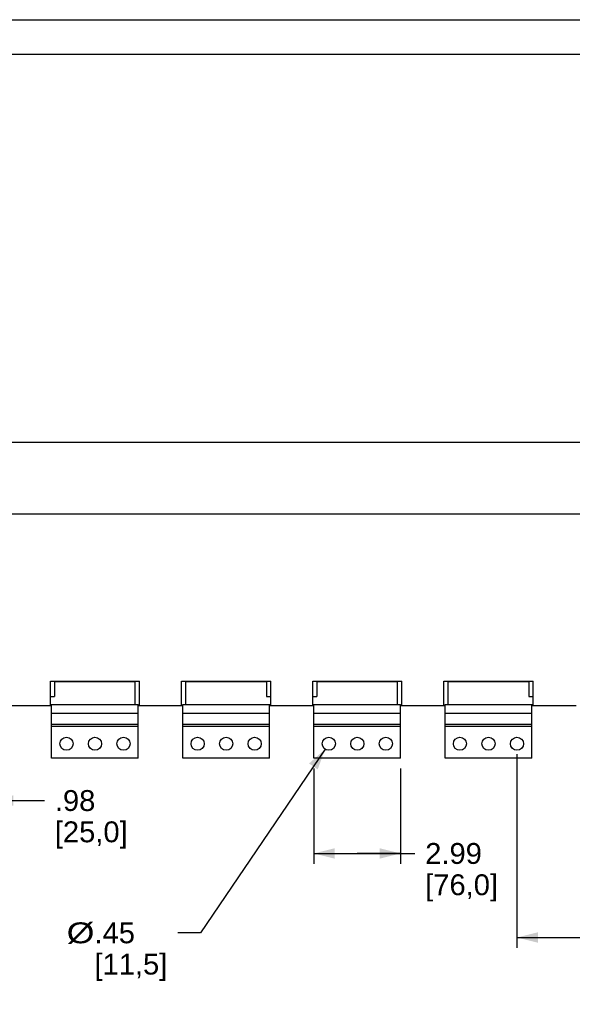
# Model space of a CAD drawing. Extents: x 0 to 17, y 0 to 11.
# Tile 2 of 29: x 3.3 to 6.5, y 5.3 to 11. Entities that reach past the tile are written whole.
import ezdxf
from ezdxf.enums import TextEntityAlignment as Align

# ---------------------------------------------------------------- set-up
doc = ezdxf.new("R2010")
doc.units = 0
doc.header["$LTSCALE"] = 0.935
doc.layers.get('0').update_dxf_attribs({"linetype": 'CONTINUOUS'})
doc.styles.add('TEXTSTYLE_0', font='arial.ttf', dxfattribs={"width": 0.8})
doc.dimstyles.new('DIMSTYLE_1', dxfattribs={"dimtxt": 0.12, "dimasz": 0.12, "dimexe": 0.18, "dimexo": 0.0625, "dimgap": 0.09, "dimtad": 0, "dimtih": 1, "dimtoh": 1, "dimdec": 1, "dimlfac": 6, "dimzin": 4, "dimtxsty": 'STANDARD', "dimcen": 0.09, "dimazin": 3, "dimtp": 0.1, "dimtm": 0.1, "dimtfac": 1, "dimtdec": 1, "dimtofl": 0, "dimtmove": 0, "dimatfit": 3, "dimtolj": 1, "dimtzin": 4})
doc.dimstyles.new('DIMSTYLE_2', dxfattribs={"dimtxt": 0.12, "dimasz": 0.12, "dimexe": 0.18, "dimexo": 0.0625, "dimgap": 0.09, "dimtad": 0, "dimtih": 1, "dimtoh": 1, "dimdec": 1, "dimlfac": 6, "dimzin": 4, "dimtxsty": 'STANDARD', "dimcen": 0.09, "dimazin": 3, "dimtp": 0.1, "dimtm": 0.1, "dimtfac": 1, "dimtdec": 1, "dimtofl": 0, "dimtmove": 0, "dimatfit": 3, "dimtolj": 1, "dimtzin": 4})

# ---------------------------------------------------------------- blocks, each defined once
blk = doc.blocks.new('*D6')
at = {"color": 2, "linetype": 'CONTINUOUS'}
for p, q in [((6.158953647, 6.7749453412), (6.158953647, 5.6603854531)), ((6.9135468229, 6.7749453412), (6.9135468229, 5.6603854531)), ((6.158953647, 5.7203854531), (6.536250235, 5.7203854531)), ((6.9135468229, 5.7203854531), (6.536250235, 5.7203854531)), ((6.536250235, 5.7203854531), (7.3336434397, 5.7203854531))]:
    blk.add_line(p, q, dxfattribs=at)
for points in [[(6.278953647, 5.7503854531), (6.158953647, 5.7203854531), (6.278953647, 5.6903854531)], [(6.7935468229, 5.6903854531), (6.9135468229, 5.7203854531), (6.7935468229, 5.7503854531)]]:
    blk.add_solid(points, dxfattribs=at)
at = {"color": 2, "linetype": 'CONTINUOUS', "style": 'TEXTSTYLE_0'}
for s, width, p, p2 in [('7X ', 0.697645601, (7.3936434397, 5.6603854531), (7.644795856, 5.6603854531)), ('4.53', 0.6793680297, (7.644795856, 5.6603854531), (7.9708925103, 5.6603854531)), ('[', 0.3866171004, (7.644795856, 5.4803854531), (7.6911899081, 5.4803854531)), (']', 0.3866171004, (8.1105207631, 5.4803854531), (8.1569148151, 5.4803854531)), ('115,0', 0.6988847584, (7.6911899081, 5.4803854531), (8.1105207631, 5.4803854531))]:
    blk.add_text(s, height=0.12, dxfattribs=dict(at, width=width)).set_placement(p, p2, align=Align.FIT)
blk = doc.blocks.new('*D7')
at = {"color": 2, "linetype": 'CONTINUOUS'}
for p, q in [((4.9909746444, 6.6929243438), (4.9909746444, 6.1438710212)), ((5.4896623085, 6.6929243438), (5.4896623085, 6.1438710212)), ((4.9909746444, 6.2038710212), (5.2403184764, 6.2038710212)), ((5.4896623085, 6.2038710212), (5.2403184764, 6.2038710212)), ((5.2403184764, 6.2038710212), (5.5709681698, 6.2038710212))]:
    blk.add_line(p, q, dxfattribs=at)
for points in [[(5.1109746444, 6.2338710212), (4.9909746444, 6.2038710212), (5.1109746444, 6.1738710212)], [(5.3696623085, 6.1738710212), (5.4896623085, 6.2038710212), (5.3696623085, 6.2338710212)]]:
    blk.add_solid(points, dxfattribs=at)
at = {"color": 2, "linetype": 'CONTINUOUS', "style": 'TEXTSTYLE_0'}
for s, width, p, p2 in [('2.99', 0.6793680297, (5.6309681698, 6.1438710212), (5.957064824, 6.1438710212)), ('[', 0.3866171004, (5.6309681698, 5.9638710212), (5.6773622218, 5.9638710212)), ('76,0', 0.6793680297, (5.6773622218, 5.9638710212), (6.0034588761, 5.9638710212)), (']', 0.3866171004, (6.0034588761, 5.9638710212), (6.0498529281, 5.9638710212))]:
    blk.add_text(s, height=0.12, dxfattribs=dict(at, width=width)).set_placement(p, p2, align=Align.FIT)
blk = doc.blocks.new('*D8')
at = {"color": 2, "linetype": 'CONTINUOUS'}
for p, q in [((5.0550741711, 6.8037365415), (4.337367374, 5.7473060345)), ((4.337367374, 5.7473060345), (4.2071319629, 5.7473060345))]:
    blk.add_line(p, q, dxfattribs=at)
blk.add_solid([(5.012454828, 6.6876176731), (5.0550741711, 6.8037365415), (4.962824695, 6.721334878)], dxfattribs=at)
at = {"color": 2, "linetype": 'CONTINUOUS', "style": 'TEXTSTYLE_0'}
for s, width, p, p2 in [('%%c', 1.3333333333, (3.5682472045, 5.6873060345), (3.7282472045, 5.6873060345)), ('.45', 0.6468401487, (3.7282472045, 5.6873060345), (3.961109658, 5.6873060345)), ('[', 0.3866171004, (3.7282472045, 5.5073060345), (3.7746412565, 5.5073060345)), ('11,5', 0.6793680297, (3.7746412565, 5.5073060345), (4.1007379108, 5.5073060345)), (']', 0.3866171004, (4.1007379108, 5.5073060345), (4.1471319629, 5.5073060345))]:
    blk.add_text(s, height=0.12, dxfattribs=dict(at, width=width)).set_placement(p, p2, align=Align.FIT)
blk = doc.blocks.new('*D9')
at = {"color": 2, "linetype": 'CONTINUOUS'}
for p, q in [((2.9765389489, 6.7749453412), (2.9765389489, 6.448247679)), ((3.1405809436, 6.7749453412), (3.1405809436, 6.448247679)), ((2.9765389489, 6.508247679), (2.7965389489, 6.508247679)), ((3.1405809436, 6.508247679), (3.440331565, 6.508247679))]:
    blk.add_line(p, q, dxfattribs=at)
for points in [[(2.8565389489, 6.478247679), (2.9765389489, 6.508247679), (2.8565389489, 6.538247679)], [(3.2605809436, 6.538247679), (3.1405809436, 6.508247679), (3.2605809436, 6.478247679)]]:
    blk.add_solid(points, dxfattribs=at)
at = {"color": 2, "linetype": 'CONTINUOUS', "style": 'TEXTSTYLE_0'}
for s, width, p, p2 in [('.98', 0.6468401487, (3.500331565, 6.448247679), (3.7331940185, 6.448247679)), ('[', 0.3866171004, (3.500331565, 6.268247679), (3.546725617, 6.268247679)), ('25,0', 0.6793680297, (3.546725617, 6.268247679), (3.8728222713, 6.268247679)), (']', 0.3866171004, (3.8728222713, 6.268247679), (3.9192163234, 6.268247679))]:
    blk.add_text(s, height=0.12, dxfattribs=dict(at, width=width)).set_placement(p, p2, align=Align.FIT)

msp = doc.modelspace()

# ---------------------------------------------------------------- linework, layer by layer
at = {"color": 7, "linetype": 'CONTINUOUS'}
for p, q in [((0, 11), (17, 11)), ((7.218366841, 8.5672288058), (0.9984905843, 8.5672288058)), ((0.9824444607, 8.1571238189), (7.2344129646, 8.1571238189)), ((3.4748985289, 7.1958377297), (3.9873657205, 7.1958377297)), ((3.4748985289, 7.0547616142), (3.4748985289, 7.1958377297)), ((3.5326413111, 7.1958377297), (3.5326413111, 7.1925568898)), ((3.9296229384, 7.1958377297), (3.9296229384, 7.1925568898)), ((3.9873657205, 7.0547616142), (3.9873657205, 7.1958377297)), ((4.2294917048, 7.1958377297), (4.7419588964, 7.1958377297)), ((4.2294917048, 7.0547616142), (4.2294917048, 7.1958377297)), ((4.2872344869, 7.1958377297), (4.2872344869, 7.1925568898)), ((4.6842161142, 7.1958377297), (4.6842161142, 7.1925568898)), ((4.7419588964, 7.0547616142), (4.7419588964, 7.1958377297)), ((4.9840848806, 7.1958377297), (5.4965520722, 7.1958377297)), ((4.9840848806, 7.0547616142), (4.9840848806, 7.1958377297)), ((5.0418276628, 7.1958377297), (5.0418276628, 7.1925568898)), ((5.4388092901, 7.1958377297), (5.4388092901, 7.1925568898)), ((5.4965520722, 7.0547616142), (5.4965520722, 7.1958377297)), ((5.7386780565, 7.1958377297), (6.2511452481, 7.1958377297)), ((5.7386780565, 7.0547616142), (5.7386780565, 7.1958377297)), ((5.7964208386, 7.1958377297), (5.7964208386, 7.1925568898)), ((6.1934024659, 7.1958377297), (6.1934024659, 7.1925568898)), ((6.2511452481, 7.0547616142), (6.2511452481, 7.1958377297)), ((3.4991767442, 7.1925568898), (3.9630875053, 7.1925568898)), ((3.4991767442, 7.1925568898), (3.4991767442, 7.1072550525)), ((3.9630875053, 7.061323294), (3.9630875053, 7.1925568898)), ((4.25376992, 7.1925568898), (4.7176806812, 7.1925568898)), ((4.25376992, 7.061323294), (4.25376992, 7.1925568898)), ((4.7176806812, 7.1925568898), (4.7176806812, 7.1072550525)), ((5.0083630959, 7.1925568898), (5.472273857, 7.1925568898)), ((5.0083630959, 7.1925568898), (5.0083630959, 7.1072550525)), ((5.472273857, 7.061323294), (5.472273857, 7.1925568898)), ((5.7629562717, 7.1925568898), (6.2268670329, 7.1925568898)), ((5.7629562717, 7.061323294), (5.7629562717, 7.1925568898)), ((6.2268670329, 7.1925568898), (6.2268670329, 7.1072550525)), ((3.4748985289, 7.1072550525), (3.4991767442, 7.1072550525)), ((4.7176806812, 7.1072550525), (4.7419588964, 7.1072550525)), ((4.9840848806, 7.1072550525), (5.0083630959, 7.1072550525)), ((6.2268670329, 7.1072550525), (6.2511452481, 7.1072550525)), ((3.2258827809, 7.0547616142), (3.4817882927, 7.0547616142)), ((3.4748985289, 7.061323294), (3.9804759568, 7.061323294)), ((3.4817882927, 6.7529243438), (3.4817882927, 7.061323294)), ((3.9804759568, 6.7529243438), (3.9804759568, 7.061323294)), ((3.9804759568, 7.0547616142), (4.2363814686, 7.0547616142)), ((4.2363814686, 7.061323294), (4.7419588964, 7.061323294)), ((4.2363814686, 6.7529243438), (4.2363814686, 7.061323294)), ((4.7350691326, 6.7529243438), (4.7350691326, 7.061323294)), ((4.7350691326, 7.0547616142), (4.9909746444, 7.0547616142)), ((4.9840848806, 7.061323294), (5.4896623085, 7.061323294)), ((4.9909746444, 6.7529243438), (4.9909746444, 7.061323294)), ((5.4896623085, 6.7529243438), (5.4896623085, 7.061323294)), ((5.4896623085, 7.0547616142), (5.7455678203, 7.0547616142)), ((5.7455678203, 7.061323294), (6.2511452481, 7.061323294)), ((5.7455678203, 6.7529243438), (5.7455678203, 7.061323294)), ((6.2442554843, 6.7529243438), (6.2442554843, 7.061323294)), ((6.2442554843, 7.0547616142), (6.5001609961, 7.0547616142)), ((3.9804759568, 7.0088298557), (3.4817882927, 7.0088298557)), ((4.7350691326, 7.0088298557), (4.2363814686, 7.0088298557)), ((5.4896623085, 7.0088298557), (4.9909746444, 7.0088298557)), ((6.2442554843, 7.0088298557), (5.7455678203, 7.0088298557)), ((3.9804759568, 6.9464938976), (3.4817882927, 6.9464938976)), ((3.9804759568, 6.9333705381), (3.4817882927, 6.9333705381)), ((4.7350691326, 6.9464938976), (4.2363814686, 6.9464938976)), ((4.7350691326, 6.9333705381), (4.2363814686, 6.9333705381)), ((5.4896623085, 6.9464938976), (4.9909746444, 6.9464938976)), ((5.4896623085, 6.9333705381), (4.9909746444, 6.9333705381)), ((6.2442554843, 6.9464938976), (5.7455678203, 6.9464938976)), ((6.2442554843, 6.9333705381), (5.7455678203, 6.9333705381)), ((3.9804759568, 6.7529243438), (3.4817882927, 6.7529243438)), ((4.7350691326, 6.7529243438), (4.2363814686, 6.7529243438)), ((5.4896623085, 6.7529243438), (4.9909746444, 6.7529243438)), ((6.2442554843, 6.7529243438), (5.7455678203, 6.7529243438))]:
    msp.add_line(p, q, dxfattribs=at)
for centre in [(3.56709013, 6.8349453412), (3.7311321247, 6.8349453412), (3.8951741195, 6.8349453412), (4.3216833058, 6.8349453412), (4.4857253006, 6.8349453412), (4.6497672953, 6.8349453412), (5.0762764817, 6.8349453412), (5.2403184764, 6.8349453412), (5.4043604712, 6.8349453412), (5.8308696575, 6.8349453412), (5.9949116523, 6.8349453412), (6.158953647, 6.8349453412)]:
    msp.add_circle(centre, 0.0377296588, dxfattribs=at)
at = {"color": 4, "linetype": 'CONTINUOUS'}
msp.add_open_spline([(0.2175, 10.8), (0.2175006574, 10.8000004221), (0.2175042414, 10.7999998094), (0.2175090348, 10.8000001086), (0.2175185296, 10.7999999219), (0.2175315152, 10.8000000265), (0.2175473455, 10.7999999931), (0.2175683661, 10.800000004), (0.2175946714, 10.7999999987), (0.2176367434, 10.8000000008), (0.217689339, 10.7999999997), (0.2177524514, 10.8000000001), (0.2178155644, 10.8), (0.2178997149, 10.8), (0.218004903, 10.8), (0.2181311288, 10.8), (0.2182994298, 10.8), (0.2185098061, 10.8), (0.2187622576, 10.8), (0.2190147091, 10.8), (0.2192671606, 10.8), (0.2196037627, 10.8), (0.2200245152, 10.8), (0.2205294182, 10.8), (0.2210343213, 10.8), (0.2217075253, 10.8), (0.2225490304, 10.8), (0.2235588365, 10.8), (0.2245686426, 10.8), (0.2255784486, 10.8), (0.2265882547, 10.8), (0.2279346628, 10.8), (0.229617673, 10.8), (0.2316372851, 10.8), (0.2336568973, 10.8), (0.2356765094, 10.8), (0.2376961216, 10.8), (0.2397157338, 10.8), (0.24240855, 10.8), (0.2457745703, 10.8), (0.2498137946, 10.8), (0.2538530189, 10.8), (0.2578922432, 10.8), (0.2619314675, 10.8), (0.2673171, 10.8), (0.2740491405, 10.8), (0.2821275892, 10.8), (0.2902060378, 10.8), (0.2982844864, 10.8), (0.3063629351, 10.8), (0.3144413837, 10.8), (0.3225198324, 10.8), (0.3332910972, 10.8), (0.3467551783, 10.8), (0.3629120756, 10.8), (0.3790689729, 10.8), (0.3952258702, 10.8), (0.4113827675, 10.8), (0.4275396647, 10.8), (0.4490821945, 10.8), (0.4760103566, 10.8), (0.5083241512, 10.8), (0.5406379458, 10.8), (0.5729517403, 10.8), (0.6052655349, 10.8), (0.6375793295, 10.8), (0.6698931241, 10.8), (0.7022069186, 10.8), (0.7452919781, 10.8), (0.7991483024, 10.8), (0.8637758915, 10.8), (0.9284034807, 10.8), (0.9930310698, 10.8), (1.057658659, 10.8), (1.1222862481, 10.8), (1.1869138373, 10.8), (1.2730839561, 10.8), (1.3807966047, 10.8), (1.510051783, 10.8), (1.6393069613, 10.8), (1.7685621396, 10.8), (1.8978173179, 10.8), (2.0270724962, 10.8), (2.1563276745, 10.8), (2.2855828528, 10.8), (2.4148380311, 10.8), (2.5871782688, 10.8), (2.802603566, 10.8), (3.0611139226, 10.8), (3.3196242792, 10.8), (3.5781346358, 10.8), (3.8366449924, 10.8), (4.095155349, 10.8), (4.3536657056, 10.8), (4.6121760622, 10.8), (4.9568565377, 10.8), (5.387707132, 10.8), (5.9047278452, 10.8), (6.4217485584, 10.8), (6.9387692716, 10.8), (7.4557899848, 10.8), (7.972810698, 10.8), (8.4898314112, 10.8), (9.0068521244, 10.8), (9.5238728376, 10.8), (10.0408935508, 10.8), (10.557914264, 10.8), (11.0749349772, 10.8), (11.5919556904, 10.8), (12.0228062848, 10.8), (12.3674867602, 10.8), (12.6259971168, 10.8), (12.8845074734, 10.8), (13.14301783, 10.8), (13.4015281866, 10.8), (13.6600385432, 10.8), (13.9185488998, 10.8), (14.1770592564, 10.8), (14.3924845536, 10.8), (14.5648247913, 10.8), (14.6940799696, 10.8), (14.8233351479, 10.8), (14.9525903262, 10.8), (15.0818455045, 10.8), (15.2111006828, 10.8), (15.3403558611, 10.8), (15.4696110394, 10.8), (15.5988662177, 10.8), (15.7065788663, 10.8), (15.7927489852, 10.8), (15.8573765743, 10.8), (15.9220041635, 10.8), (15.9866317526, 10.8), (16.0512593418, 10.8), (16.1158869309, 10.8), (16.1805145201, 10.8), (16.2343708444, 10.8), (16.2774559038, 10.8), (16.3097696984, 10.8), (16.342083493, 10.8), (16.3743972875, 10.8), (16.4067110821, 10.8), (16.4390248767, 10.8), (16.4713386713, 10.8), (16.5036524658, 10.8), (16.530580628, 10.8), (16.5521231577, 10.8), (16.568280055, 10.8), (16.5844369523, 10.8), (16.6005938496, 10.8), (16.6167507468, 10.8), (16.6329076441, 10.8), (16.6463717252, 10.8), (16.6571429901, 10.8), (16.6652214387, 10.8), (16.6732998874, 10.8), (16.681378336, 10.8), (16.6894567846, 10.8), (16.6975352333, 10.8), (16.7056136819, 10.8), (16.7123457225, 10.8), (16.7177313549, 10.8), (16.7217705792, 10.8), (16.7258098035, 10.8), (16.7298490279, 10.8), (16.7338882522, 10.8), (16.7372542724, 10.8), (16.7399470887, 10.8), (16.7419667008, 10.8), (16.743986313, 10.8), (16.7460059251, 10.8), (16.7480255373, 10.8), (16.7500451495, 10.8), (16.7517281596, 10.8), (16.7530745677, 10.8), (16.7540843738, 10.8), (16.7550941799, 10.8), (16.7561039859, 10.8), (16.757113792, 10.8), (16.7579552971, 10.8), (16.7586285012, 10.8), (16.7591334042, 10.8), (16.7596383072, 10.8), (16.7600590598, 10.8), (16.7603956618, 10.8), (16.7606481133, 10.8), (16.7609005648, 10.8), (16.7611530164, 10.8), (16.7613633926, 10.8), (16.7615316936, 10.8), (16.7616579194, 10.8), (16.7617631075, 10.8), (16.761847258, 10.8), (16.761910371, 10.8000000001), (16.7619734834, 10.7999999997), (16.7620260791, 10.8000000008), (16.762068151, 10.7999999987), (16.7620944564, 10.800000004), (16.762115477, 10.7999999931), (16.7621313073, 10.8000000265), (16.7621442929, 10.7999999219), (16.7621537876, 10.8000001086), (16.7621585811, 10.7999998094), (16.762163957, 10.8000007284), (16.7621625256, 10.7999972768), (16.7621629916, 10.7999941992), (16.7621627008, 10.799988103), (16.7621628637, 10.7999797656), (16.7621628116, 10.7999696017), (16.7621628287, 10.7999561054), (16.7621628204, 10.7999392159), (16.7621628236, 10.7999122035), (16.762162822, 10.7998784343), (16.7621628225, 10.7998379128), (16.7621628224, 10.7997973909), (16.7621628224, 10.7997433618), (16.7621628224, 10.7996758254), (16.7621628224, 10.7995947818), (16.7621628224, 10.7994867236), (16.7621628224, 10.7993516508), (16.7621628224, 10.7991895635), (16.7621628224, 10.7990274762), (16.7621628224, 10.7988653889), (16.7621628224, 10.7986492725), (16.7621628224, 10.798379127), (16.7621628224, 10.7980549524), (16.7621628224, 10.7977307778), (16.7621628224, 10.797298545), (16.7621628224, 10.796758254), (16.7621628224, 10.7961099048), (16.7621628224, 10.7954615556), (16.7621628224, 10.7948132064), (16.7621628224, 10.7941648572), (16.7621628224, 10.7933003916), (16.7621628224, 10.7922198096), (16.7621628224, 10.7909231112), (16.7621628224, 10.7896264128), (16.7621628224, 10.7883297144), (16.7621628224, 10.787033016), (16.7621628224, 10.7857363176), (16.7621628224, 10.7840073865), (16.7621628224, 10.7818462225), (16.7621628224, 10.7792528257), (16.7621628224, 10.7766594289), (16.7621628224, 10.7740660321), (16.7621628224, 10.7714726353), (16.7621628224, 10.7680147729), (16.7621628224, 10.7636924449), (16.7621628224, 10.7585056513), (16.7621628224, 10.7533188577), (16.7621628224, 10.7481320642), (16.7621628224, 10.7429452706), (16.7621628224, 10.737758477), (16.7621628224, 10.7325716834), (16.7621628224, 10.7256559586), (16.7621628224, 10.7170113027), (16.7621628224, 10.7066377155), (16.7621628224, 10.6962641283), (16.7621628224, 10.6858905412), (16.7621628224, 10.675516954), (16.7621628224, 10.6651433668), (16.7621628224, 10.6513119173), (16.7621628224, 10.6340226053), (16.7621628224, 10.613275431), (16.7621628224, 10.5925282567), (16.7621628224, 10.5717810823), (16.7621628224, 10.551033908), (16.7621628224, 10.5302867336), (16.7621628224, 10.5095395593), (16.7621628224, 10.488792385), (16.7621628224, 10.4611294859), (16.7621628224, 10.426550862), (16.7621628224, 10.3850565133), (16.7621628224, 10.3435621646), (16.7621628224, 10.302067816), (16.7621628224, 10.2605734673), (16.7621628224, 10.2190791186), (16.7621628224, 10.17758477), (16.7621628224, 10.1222589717), (16.7621628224, 10.0531017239), (16.7621628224, 9.9701130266), (16.7621628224, 9.8871243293), (16.7621628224, 9.8041356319), (16.7621628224, 9.7211469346), (16.7621628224, 9.6381582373), (16.7621628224, 9.5551695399), (16.7621628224, 9.4721808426), (16.7621628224, 9.3891921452), (16.7621628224, 9.2785405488), (16.7621628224, 9.1402260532), (16.7621628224, 8.9742486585), (16.7621628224, 8.8082712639), (16.7621628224, 8.6422938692), (16.7621628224, 8.4763164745), (16.7621628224, 8.3103390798), (16.7621628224, 8.1443616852), (16.7621628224, 7.9783842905), (16.7621628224, 7.7570810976), (16.7621628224, 7.4804521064), (16.7621628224, 7.1484973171), (16.7621628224, 6.8165425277), (16.7621628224, 6.4845877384), (16.7621628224, 6.152632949), (16.7621628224, 5.8206781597), (16.7621628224, 5.4887233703), (16.7621628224, 5.156768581), (16.7621628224, 4.8248137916), (16.7621628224, 4.4928590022), (16.7621628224, 4.1609042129), (16.7621628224, 3.8289494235), (16.7621628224, 3.4969946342), (16.7621628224, 3.220365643), (16.7621628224, 2.9990624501), (16.7621628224, 2.8330850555), (16.7621628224, 2.6671076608), (16.7621628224, 2.5011302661), (16.7621628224, 2.3351528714), (16.7621628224, 2.1691754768), (16.7621628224, 2.0031980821), (16.7621628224, 1.8372206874), (16.7621628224, 1.6989061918), (16.7621628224, 1.5882545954), (16.7621628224, 1.505265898), (16.7621628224, 1.4222772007), (16.7621628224, 1.3392885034), (16.7621628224, 1.256299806), (16.7621628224, 1.1733111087), (16.7621628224, 1.0903224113), (16.7621628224, 1.007333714), (16.7621628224, 0.9243450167), (16.7621628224, 0.8551877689), (16.7621628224, 0.7998619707), (16.7621628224, 0.758367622), (16.7621628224, 0.7168732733), (16.7621628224, 0.6753789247), (16.7621628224, 0.633884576), (16.7621628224, 0.5923902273), (16.7621628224, 0.5508958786), (16.7621628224, 0.5163172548), (16.7621628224, 0.4886543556), (16.7621628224, 0.4679071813), (16.7621628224, 0.447160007), (16.7621628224, 0.4264128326), (16.7621628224, 0.4056656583), (16.7621628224, 0.384918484), (16.7621628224, 0.3641713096), (16.7621628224, 0.3434241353), (16.7621628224, 0.3261348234), (16.7621628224, 0.3123033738), (16.7621628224, 0.3019297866), (16.7621628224, 0.2915561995), (16.7621628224, 0.2811826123), (16.7621628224, 0.2708090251), (16.7621628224, 0.260435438), (16.7621628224, 0.251790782), (16.7621628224, 0.2448750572), (16.7621628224, 0.2396882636), (16.7621628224, 0.23450147), (16.7621628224, 0.2293146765), (16.7621628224, 0.2241278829), (16.7621628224, 0.2189410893), (16.7621628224, 0.2137542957), (16.7621628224, 0.2094319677), (16.7621628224, 0.2059741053), (16.7621628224, 0.2033807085), (16.7621628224, 0.2007873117), (16.7621628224, 0.198193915), (16.7621628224, 0.1956005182), (16.7621628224, 0.1934393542), (16.7621628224, 0.191710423), (16.7621628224, 0.1904137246), (16.7621628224, 0.1891170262), (16.7621628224, 0.1878203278), (16.7621628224, 0.1865236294), (16.7621628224, 0.185226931), (16.7621628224, 0.184146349), (16.7621628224, 0.1832818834), (16.7621628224, 0.1826335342), (16.7621628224, 0.181985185), (16.7621628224, 0.1813368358), (16.7621628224, 0.1806884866), (16.7621628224, 0.1801481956), (16.7621628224, 0.1797159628), (16.7621628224, 0.1793917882), (16.7621628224, 0.1790676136), (16.7621628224, 0.1787974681), (16.7621628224, 0.1785813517), (16.7621628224, 0.1784192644), (16.7621628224, 0.1782571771), (16.7621628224, 0.1780950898), (16.7621628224, 0.1779600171), (16.7621628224, 0.1778519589), (16.7621628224, 0.1777709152), (16.7621628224, 0.1777033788), (16.7621628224, 0.1776493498), (16.7621628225, 0.1776088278), (16.762162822, 0.1775683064), (16.7621628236, 0.1775345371), (16.7621628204, 0.1775075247), (16.7621628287, 0.1774906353), (16.7621628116, 0.1774771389), (16.7621628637, 0.177466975), (16.7621627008, 0.1774586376), (16.7621629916, 0.1774525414), (16.7621625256, 0.1774494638), (16.762163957, 0.1774460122), (16.7621585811, 0.1774469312), (16.7621537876, 0.177446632), (16.7621442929, 0.1774468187), (16.7621313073, 0.1774467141), (16.762115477, 0.1774467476), (16.7620944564, 0.1774467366), (16.762068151, 0.1774467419), (16.7620260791, 0.1774467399), (16.7619734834, 0.1774467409), (16.761910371, 0.1774467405), (16.761847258, 0.1774467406), (16.7617631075, 0.1774467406), (16.7616579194, 0.1774467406), (16.7615316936, 0.1774467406), (16.7613633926, 0.1774467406), (16.7611530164, 0.1774467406), (16.7609005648, 0.1774467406), (16.7606481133, 0.1774467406), (16.7603956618, 0.1774467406), (16.7600590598, 0.1774467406), (16.7596383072, 0.1774467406), (16.7591334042, 0.1774467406), (16.7586285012, 0.1774467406), (16.7579552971, 0.1774467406), (16.757113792, 0.1774467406), (16.7561039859, 0.1774467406), (16.7550941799, 0.1774467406), (16.7540843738, 0.1774467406), (16.7530745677, 0.1774467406), (16.7517281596, 0.1774467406), (16.7500451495, 0.1774467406), (16.7480255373, 0.1774467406), (16.7460059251, 0.1774467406), (16.743986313, 0.1774467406), (16.7419667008, 0.1774467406), (16.7399470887, 0.1774467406), (16.7372542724, 0.1774467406), (16.7338882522, 0.1774467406), (16.7298490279, 0.1774467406), (16.7258098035, 0.1774467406), (16.7217705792, 0.1774467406), (16.7177313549, 0.1774467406), (16.7123457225, 0.1774467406), (16.7056136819, 0.1774467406), (16.6975352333, 0.1774467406), (16.6894567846, 0.1774467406), (16.681378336, 0.1774467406), (16.6732998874, 0.1774467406), (16.6652214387, 0.1774467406), (16.6571429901, 0.1774467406), (16.6463717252, 0.1774467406), (16.6329076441, 0.1774467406), (16.6167507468, 0.1774467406), (16.6005938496, 0.1774467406), (16.5844369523, 0.1774467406), (16.568280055, 0.1774467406), (16.5521231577, 0.1774467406), (16.530580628, 0.1774467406), (16.5036524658, 0.1774467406), (16.4713386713, 0.1774467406), (16.4390248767, 0.1774467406), (16.4067110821, 0.1774467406), (16.3743972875, 0.1774467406), (16.342083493, 0.1774467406), (16.3097696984, 0.1774467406), (16.2774559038, 0.1774467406), (16.2343708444, 0.1774467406), (16.1805145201, 0.1774467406), (16.1158869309, 0.1774467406), (16.0512593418, 0.1774467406), (15.9866317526, 0.1774467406), (15.9220041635, 0.1774467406), (15.8573765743, 0.1774467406), (15.7927489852, 0.1774467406), (15.7065788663, 0.1774467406), (15.5988662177, 0.1774467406), (15.4696110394, 0.1774467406), (15.3403558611, 0.1774467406), (15.2111006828, 0.1774467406), (15.0818455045, 0.1774467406), (14.9525903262, 0.1774467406), (14.8233351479, 0.1774467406), (14.6940799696, 0.1774467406), (14.5648247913, 0.1774467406), (14.3924845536, 0.1774467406), (14.1770592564, 0.1774467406), (13.9185488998, 0.1774467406), (13.6600385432, 0.1774467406), (13.4015281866, 0.1774467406), (13.14301783, 0.1774467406), (12.8845074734, 0.1774467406), (12.6259971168, 0.1774467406), (12.3674867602, 0.1774467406), (12.0228062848, 0.1774467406), (11.5919556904, 0.1774467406), (11.0749349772, 0.1774467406), (10.557914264, 0.1774467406), (10.0408935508, 0.1774467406), (9.5238728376, 0.1774467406), (9.0068521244, 0.1774467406), (8.4898314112, 0.1774467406), (7.972810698, 0.1774467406), (7.4557899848, 0.1774467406), (6.9387692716, 0.1774467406), (6.4217485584, 0.1774467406), (5.9047278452, 0.1774467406), (5.387707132, 0.1774467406), (4.9568565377, 0.1774467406), (4.6121760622, 0.1774467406), (4.3536657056, 0.1774467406), (4.095155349, 0.1774467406), (3.8366449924, 0.1774467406), (3.5781346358, 0.1774467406), (3.3196242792, 0.1774467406), (3.0611139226, 0.1774467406), (2.802603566, 0.1774467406), (2.5871782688, 0.1774467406), (2.4148380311, 0.1774467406), (2.2855828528, 0.1774467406), (2.1563276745, 0.1774467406), (2.0270724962, 0.1774467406), (1.8978173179, 0.1774467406), (1.7685621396, 0.1774467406), (1.6393069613, 0.1774467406), (1.510051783, 0.1774467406), (1.3807966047, 0.1774467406), (1.2730839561, 0.1774467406), (1.1869138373, 0.1774467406), (1.1222862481, 0.1774467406), (1.057658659, 0.1774467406), (0.9930310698, 0.1774467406), (0.9284034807, 0.1774467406), (0.8637758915, 0.1774467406), (0.7991483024, 0.1774467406), (0.7452919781, 0.1774467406), (0.7022069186, 0.1774467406), (0.6698931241, 0.1774467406), (0.6375793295, 0.1774467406), (0.6052655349, 0.1774467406), (0.5729517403, 0.1774467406), (0.5406379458, 0.1774467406), (0.5083241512, 0.1774467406), (0.4760103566, 0.1774467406), (0.4490821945, 0.1774467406), (0.4275396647, 0.1774467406), (0.4113827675, 0.1774467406), (0.3952258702, 0.1774467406), (0.3790689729, 0.1774467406), (0.3629120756, 0.1774467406), (0.3467551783, 0.1774467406), (0.3332910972, 0.1774467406), (0.3225198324, 0.1774467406), (0.3144413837, 0.1774467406), (0.3063629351, 0.1774467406), (0.2982844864, 0.1774467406), (0.2902060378, 0.1774467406), (0.2821275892, 0.1774467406), (0.2740491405, 0.1774467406), (0.2673171, 0.1774467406), (0.2619314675, 0.1774467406), (0.2578922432, 0.1774467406), (0.2538530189, 0.1774467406), (0.2498137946, 0.1774467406), (0.2457745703, 0.1774467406), (0.24240855, 0.1774467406), (0.2397157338, 0.1774467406), (0.2376961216, 0.1774467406), (0.2356765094, 0.1774467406), (0.2336568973, 0.1774467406), (0.2316372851, 0.1774467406), (0.229617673, 0.1774467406), (0.2279346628, 0.1774467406), (0.2265882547, 0.1774467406), (0.2255784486, 0.1774467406), (0.2245686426, 0.1774467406), (0.2235588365, 0.1774467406), (0.2225490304, 0.1774467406), (0.2217075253, 0.1774467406), (0.2210343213, 0.1774467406), (0.2205294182, 0.1774467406), (0.2200245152, 0.1774467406), (0.2196037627, 0.1774467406), (0.2192671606, 0.1774467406), (0.2190147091, 0.1774467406), (0.2187622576, 0.1774467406), (0.2185098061, 0.1774467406), (0.2182994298, 0.1774467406), (0.2181311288, 0.1774467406), (0.218004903, 0.1774467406), (0.2178997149, 0.1774467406), (0.2178155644, 0.1774467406), (0.2177524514, 0.1774467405), (0.217689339, 0.1774467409), (0.2176367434, 0.1774467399), (0.2175946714, 0.1774467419), (0.2175683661, 0.1774467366), (0.2175473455, 0.1774467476), (0.2175315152, 0.1774467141), (0.2175185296, 0.1774468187), (0.2175090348, 0.177446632), (0.2175042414, 0.1774469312), (0.2174988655, 0.1774460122), (0.2175002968, 0.1774494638), (0.2174998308, 0.1774525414), (0.2175001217, 0.1774586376), (0.2174999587, 0.177466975), (0.2175000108, 0.1774771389), (0.2174999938, 0.1774906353), (0.2175000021, 0.1775075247), (0.2174999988, 0.1775345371), (0.2175000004, 0.1775683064), (0.2174999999, 0.1776088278), (0.2175, 0.1776493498), (0.2175, 0.1777033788), (0.2175, 0.1777709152), (0.2175, 0.1778519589), (0.2175, 0.1779600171), (0.2175, 0.1780950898), (0.2175, 0.1782571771), (0.2175, 0.1784192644), (0.2175, 0.1785813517), (0.2175, 0.1787974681), (0.2175, 0.1790676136), (0.2175, 0.1793917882), (0.2175, 0.1797159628), (0.2175, 0.1801481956), (0.2175, 0.1806884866), (0.2175, 0.1813368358), (0.2175, 0.181985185), (0.2175, 0.1826335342), (0.2175, 0.1832818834), (0.2175, 0.184146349), (0.2175, 0.185226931), (0.2175, 0.1865236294), (0.2175, 0.1878203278), (0.2175, 0.1891170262), (0.2175, 0.1904137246), (0.2175, 0.191710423), (0.2175, 0.1934393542), (0.2175, 0.1956005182), (0.2175, 0.198193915), (0.2175, 0.2007873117), (0.2175, 0.2033807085), (0.2175, 0.2059741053), (0.2175, 0.2094319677), (0.2175, 0.2137542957), (0.2175, 0.2189410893), (0.2175, 0.2241278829), (0.2175, 0.2293146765), (0.2175, 0.23450147), (0.2175, 0.2396882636), (0.2175, 0.2448750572), (0.2175, 0.251790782), (0.2175, 0.260435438), (0.2175, 0.2708090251), (0.2175, 0.2811826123), (0.2175, 0.2915561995), (0.2175, 0.3019297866), (0.2175, 0.3123033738), (0.2175, 0.3261348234), (0.2175, 0.3434241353), (0.2175, 0.3641713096), (0.2175, 0.384918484), (0.2175, 0.4056656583), (0.2175, 0.4264128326), (0.2175, 0.447160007), (0.2175, 0.4679071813), (0.2175, 0.4886543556), (0.2175, 0.5163172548), (0.2175, 0.5508958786), (0.2175, 0.5923902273), (0.2175, 0.633884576), (0.2175, 0.6753789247), (0.2175, 0.7168732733), (0.2175, 0.758367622), (0.2175, 0.7998619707), (0.2175, 0.8551877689), (0.2175, 0.9243450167), (0.2175, 1.007333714), (0.2175, 1.0903224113), (0.2175, 1.1733111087), (0.2175, 1.256299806), (0.2175, 1.3392885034), (0.2175, 1.4222772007), (0.2175, 1.505265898), (0.2175, 1.5882545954), (0.2175, 1.6989061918), (0.2175, 1.8372206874), (0.2175, 2.0031980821), (0.2175, 2.1691754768), (0.2175, 2.3351528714), (0.2175, 2.5011302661), (0.2175, 2.6671076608), (0.2175, 2.8330850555), (0.2175, 2.9990624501), (0.2175, 3.220365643), (0.2175, 3.4969946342), (0.2175, 3.8289494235), (0.2175, 4.1609042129), (0.2175, 4.4928590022), (0.2175, 4.8248137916), (0.2175, 5.156768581), (0.2175, 5.4887233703), (0.2175, 5.8206781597), (0.2175, 6.152632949), (0.2175, 6.4845877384), (0.2175, 6.8165425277), (0.2175, 7.1484973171), (0.2175, 7.4804521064), (0.2175, 7.7570810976), (0.2175, 7.9783842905), (0.2175, 8.1443616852), (0.2175, 8.3103390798), (0.2175, 8.4763164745), (0.2175, 8.6422938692), (0.2175, 8.8082712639), (0.2175, 8.9742486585), (0.2175, 9.1402260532), (0.2175, 9.2785405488), (0.2175, 9.3891921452), (0.2175, 9.4721808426), (0.2175, 9.5551695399), (0.2175, 9.6381582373), (0.2175, 9.7211469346), (0.2175, 9.8041356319), (0.2175, 9.8871243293), (0.2175, 9.9701130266), (0.2175, 10.0531017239), (0.2175, 10.1222589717), (0.2175, 10.17758477), (0.2175, 10.2190791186), (0.2175, 10.2605734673), (0.2175, 10.302067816), (0.2175, 10.3435621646), (0.2175, 10.3850565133), (0.2175, 10.426550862), (0.2175, 10.4611294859), (0.2175, 10.488792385), (0.2175, 10.5095395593), (0.2175, 10.5302867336), (0.2175, 10.551033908), (0.2175, 10.5717810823), (0.2175, 10.5925282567), (0.2175, 10.613275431), (0.2175, 10.6340226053), (0.2175, 10.6513119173), (0.2175, 10.6651433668), (0.2175, 10.675516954), (0.2175, 10.6858905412), (0.2175, 10.6962641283), (0.2175, 10.7066377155), (0.2175, 10.7170113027), (0.2175, 10.7256559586), (0.2175, 10.7325716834), (0.2175, 10.737758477), (0.2175, 10.7429452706), (0.2175, 10.7481320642), (0.2175, 10.7533188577), (0.2175, 10.7585056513), (0.2175, 10.7636924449), (0.2175, 10.7680147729), (0.2175, 10.7714726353), (0.2175, 10.7740660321), (0.2175, 10.7766594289), (0.2175, 10.7792528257), (0.2175, 10.7818462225), (0.2175, 10.7840073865), (0.2175, 10.7857363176), (0.2175, 10.787033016), (0.2175, 10.7883297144), (0.2175, 10.7896264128), (0.2175, 10.7909231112), (0.2175, 10.7922198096), (0.2175, 10.7933003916), (0.2175, 10.7941648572), (0.2175, 10.7948132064), (0.2175, 10.7954615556), (0.2175, 10.7961099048), (0.2175, 10.796758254), (0.2175, 10.797298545), (0.2175, 10.7977307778), (0.2175, 10.7980549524), (0.2175, 10.798379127), (0.2175, 10.7986492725), (0.2175, 10.7988653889), (0.2175, 10.7990274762), (0.2175, 10.7991895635), (0.2175, 10.7993516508), (0.2175, 10.7994867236), (0.2175, 10.7995947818), (0.2175, 10.7996758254), (0.2175, 10.7997433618), (0.2175, 10.7997973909), (0.2174999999, 10.7998379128), (0.2175000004, 10.7998784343), (0.2174999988, 10.7999122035), (0.2175000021, 10.7999392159), (0.2174999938, 10.7999561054), (0.2175000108, 10.7999696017), (0.2174999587, 10.7999797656), (0.2175001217, 10.799988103), (0.2174998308, 10.7999941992), (0.2175002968, 10.7999972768), (0.2174993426, 10.7999995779), (0.2175, 10.8)], degree=3, knots=[0, 0, 0, 0, 5.96e-08, 1.192e-07, 2.384e-07, 4.768e-07, 7.153e-07, 9.537e-07, 1.4305e-06, 1.9073e-06, 2.861e-06, 3.8147e-06, 4.7684e-06, 5.722e-06, 7.6294e-06, 9.5367e-06, 1.14441e-05, 1.52588e-05, 1.90735e-05, 2.28882e-05, 2.67029e-05, 3.05176e-05, 3.8147e-05, 4.57764e-05, 5.34058e-05, 6.10352e-05, 7.62939e-05, 9.15527e-05, 0.0001068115, 0.0001220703, 0.0001373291, 0.0001525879, 0.0001831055, 0.000213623, 0.0002441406, 0.0002746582, 0.0003051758, 0.0003356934, 0.0003662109, 0.0004272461, 0.0004882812, 0.0005493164, 0.0006103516, 0.0006713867, 0.0007324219, 0.0008544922, 0.0009765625, 0.0010986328, 0.0012207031, 0.0013427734, 0.0014648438, 0.0015869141, 0.0017089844, 0.001953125, 0.0021972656, 0.0024414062, 0.0026855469, 0.0029296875, 0.0031738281, 0.0034179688, 0.00390625, 0.0043945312, 0.0048828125, 0.0053710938, 0.005859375, 0.0063476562, 0.0068359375, 0.0073242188, 0.0078125, 0.0087890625, 0.009765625, 0.0107421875, 0.01171875, 0.0126953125, 0.013671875, 0.0146484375, 0.015625, 0.017578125, 0.01953125, 0.021484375, 0.0234375, 0.025390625, 0.02734375, 0.029296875, 0.03125, 0.033203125, 0.03515625, 0.0390625, 0.04296875, 0.046875, 0.05078125, 0.0546875, 0.05859375, 0.0625, 0.06640625, 0.0703125, 0.078125, 0.0859375, 0.09375, 0.1015625, 0.109375, 0.1171875, 0.125, 0.1328125, 0.140625, 0.1484375, 0.15625, 0.1640625, 0.171875, 0.1796875, 0.18359375, 0.1875, 0.19140625, 0.1953125, 0.19921875, 0.203125, 0.20703125, 0.2109375, 0.21484375, 0.216796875, 0.21875, 0.220703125, 0.22265625, 0.224609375, 0.2265625, 0.228515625, 0.23046875, 0.232421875, 0.234375, 0.2353515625, 0.236328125, 0.2373046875, 0.23828125, 0.2392578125, 0.240234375, 0.2412109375, 0.2421875, 0.2426757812, 0.2431640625, 0.2436523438, 0.244140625, 0.2446289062, 0.2451171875, 0.2456054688, 0.24609375, 0.2465820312, 0.2468261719, 0.2470703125, 0.2473144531, 0.2475585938, 0.2478027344, 0.248046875, 0.2482910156, 0.2484130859, 0.2485351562, 0.2486572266, 0.2487792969, 0.2489013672, 0.2490234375, 0.2491455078, 0.2492675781, 0.2493286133, 0.2493896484, 0.2494506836, 0.2495117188, 0.2495727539, 0.2496337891, 0.2496643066, 0.2496948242, 0.2497253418, 0.2497558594, 0.249786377, 0.2498168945, 0.2498474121, 0.2498626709, 0.2498779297, 0.2498931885, 0.2499084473, 0.2499237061, 0.2499389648, 0.2499465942, 0.2499542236, 0.249961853, 0.2499694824, 0.2499732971, 0.2499771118, 0.2499809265, 0.2499847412, 0.2499885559, 0.2499904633, 0.2499923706, 0.249994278, 0.2499952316, 0.2499961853, 0.249997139, 0.2499980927, 0.2499985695, 0.2499990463, 0.2499992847, 0.2499995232, 0.2499997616, 0.2499998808, 0.2499999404, 0.25, 0.2500000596, 0.2500001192, 0.2500002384, 0.2500004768, 0.2500007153, 0.2500009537, 0.2500014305, 0.2500019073, 0.250002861, 0.2500038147, 0.2500047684, 0.250005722, 0.2500076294, 0.2500095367, 0.2500114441, 0.2500152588, 0.2500190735, 0.2500228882, 0.2500267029, 0.2500305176, 0.250038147, 0.2500457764, 0.2500534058, 0.2500610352, 0.2500762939, 0.2500915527, 0.2501068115, 0.2501220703, 0.2501373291, 0.2501525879, 0.2501831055, 0.250213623, 0.2502441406, 0.2502746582, 0.2503051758, 0.2503356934, 0.2503662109, 0.2504272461, 0.2504882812, 0.2505493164, 0.2506103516, 0.2506713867, 0.2507324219, 0.2508544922, 0.2509765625, 0.2510986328, 0.2512207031, 0.2513427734, 0.2514648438, 0.2515869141, 0.2517089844, 0.251953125, 0.2521972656, 0.2524414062, 0.2526855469, 0.2529296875, 0.2531738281, 0.2534179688, 0.25390625, 0.2543945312, 0.2548828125, 0.2553710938, 0.255859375, 0.2563476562, 0.2568359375, 0.2573242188, 0.2578125, 0.2587890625, 0.259765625, 0.2607421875, 0.26171875, 0.2626953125, 0.263671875, 0.2646484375, 0.265625, 0.267578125, 0.26953125, 0.271484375, 0.2734375, 0.275390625, 0.27734375, 0.279296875, 0.28125, 0.283203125, 0.28515625, 0.2890625, 0.29296875, 0.296875, 0.30078125, 0.3046875, 0.30859375, 0.3125, 0.31640625, 0.3203125, 0.328125, 0.3359375, 0.34375, 0.3515625, 0.359375, 0.3671875, 0.375, 0.3828125, 0.390625, 0.3984375, 0.40625, 0.4140625, 0.421875, 0.4296875, 0.43359375, 0.4375, 0.44140625, 0.4453125, 0.44921875, 0.453125, 0.45703125, 0.4609375, 0.46484375, 0.466796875, 0.46875, 0.470703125, 0.47265625, 0.474609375, 0.4765625, 0.478515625, 0.48046875, 0.482421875, 0.484375, 0.4853515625, 0.486328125, 0.4873046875, 0.48828125, 0.4892578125, 0.490234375, 0.4912109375, 0.4921875, 0.4926757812, 0.4931640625, 0.4936523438, 0.494140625, 0.4946289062, 0.4951171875, 0.4956054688, 0.49609375, 0.4965820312, 0.4968261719, 0.4970703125, 0.4973144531, 0.4975585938, 0.4978027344, 0.498046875, 0.4982910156, 0.4984130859, 0.4985351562, 0.4986572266, 0.4987792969, 0.4989013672, 0.4990234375, 0.4991455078, 0.4992675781, 0.4993286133, 0.4993896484, 0.4994506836, 0.4995117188, 0.4995727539, 0.4996337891, 0.4996643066, 0.4996948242, 0.4997253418, 0.4997558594, 0.499786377, 0.4998168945, 0.4998474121, 0.4998626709, 0.4998779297, 0.4998931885, 0.4999084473, 0.4999237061, 0.4999389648, 0.4999465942, 0.4999542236, 0.499961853, 0.4999694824, 0.4999732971, 0.4999771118, 0.4999809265, 0.4999847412, 0.4999885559, 0.4999904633, 0.4999923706, 0.499994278, 0.4999952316, 0.4999961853, 0.499997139, 0.4999980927, 0.4999985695, 0.4999990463, 0.4999992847, 0.4999995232, 0.4999997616, 0.4999998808, 0.4999999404, 0.5, 0.5000000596, 0.5000001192, 0.5000002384, 0.5000004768, 0.5000007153, 0.5000009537, 0.5000014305, 0.5000019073, 0.500002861, 0.5000038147, 0.5000047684, 0.500005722, 0.5000076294, 0.5000095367, 0.5000114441, 0.5000152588, 0.5000190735, 0.5000228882, 0.5000267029, 0.5000305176, 0.500038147, 0.5000457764, 0.5000534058, 0.5000610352, 0.5000762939, 0.5000915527, 0.5001068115, 0.5001220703, 0.5001373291, 0.5001525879, 0.5001831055, 0.500213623, 0.5002441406, 0.5002746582, 0.5003051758, 0.5003356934, 0.5003662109, 0.5004272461, 0.5004882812, 0.5005493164, 0.5006103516, 0.5006713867, 0.5007324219, 0.5008544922, 0.5009765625, 0.5010986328, 0.5012207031, 0.5013427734, 0.5014648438, 0.5015869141, 0.5017089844, 0.501953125, 0.5021972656, 0.5024414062, 0.5026855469, 0.5029296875, 0.5031738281, 0.5034179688, 0.50390625, 0.5043945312, 0.5048828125, 0.5053710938, 0.505859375, 0.5063476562, 0.5068359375, 0.5073242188, 0.5078125, 0.5087890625, 0.509765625, 0.5107421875, 0.51171875, 0.5126953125, 0.513671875, 0.5146484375, 0.515625, 0.517578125, 0.51953125, 0.521484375, 0.5234375, 0.525390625, 0.52734375, 0.529296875, 0.53125, 0.533203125, 0.53515625, 0.5390625, 0.54296875, 0.546875, 0.55078125, 0.5546875, 0.55859375, 0.5625, 0.56640625, 0.5703125, 0.578125, 0.5859375, 0.59375, 0.6015625, 0.609375, 0.6171875, 0.625, 0.6328125, 0.640625, 0.6484375, 0.65625, 0.6640625, 0.671875, 0.6796875, 0.68359375, 0.6875, 0.69140625, 0.6953125, 0.69921875, 0.703125, 0.70703125, 0.7109375, 0.71484375, 0.716796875, 0.71875, 0.720703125, 0.72265625, 0.724609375, 0.7265625, 0.728515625, 0.73046875, 0.732421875, 0.734375, 0.7353515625, 0.736328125, 0.7373046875, 0.73828125, 0.7392578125, 0.740234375, 0.7412109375, 0.7421875, 0.7426757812, 0.7431640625, 0.7436523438, 0.744140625, 0.7446289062, 0.7451171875, 0.7456054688, 0.74609375, 0.7465820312, 0.7468261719, 0.7470703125, 0.7473144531, 0.7475585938, 0.7478027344, 0.748046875, 0.7482910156, 0.7484130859, 0.7485351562, 0.7486572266, 0.7487792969, 0.7489013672, 0.7490234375, 0.7491455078, 0.7492675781, 0.7493286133, 0.7493896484, 0.7494506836, 0.7495117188, 0.7495727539, 0.7496337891, 0.7496643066, 0.7496948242, 0.7497253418, 0.7497558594, 0.749786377, 0.7498168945, 0.7498474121, 0.7498626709, 0.7498779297, 0.7498931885, 0.7499084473, 0.7499237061, 0.7499389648, 0.7499465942, 0.7499542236, 0.749961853, 0.7499694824, 0.7499732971, 0.7499771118, 0.7499809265, 0.7499847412, 0.7499885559, 0.7499904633, 0.7499923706, 0.749994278, 0.7499952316, 0.7499961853, 0.749997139, 0.7499980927, 0.7499985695, 0.7499990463, 0.7499992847, 0.7499995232, 0.7499997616, 0.7499998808, 0.7499999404, 0.75, 0.7500000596, 0.7500001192, 0.7500002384, 0.7500004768, 0.7500007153, 0.7500009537, 0.7500014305, 0.7500019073, 0.750002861, 0.7500038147, 0.7500047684, 0.750005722, 0.7500076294, 0.7500095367, 0.7500114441, 0.7500152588, 0.7500190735, 0.7500228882, 0.7500267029, 0.7500305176, 0.750038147, 0.7500457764, 0.7500534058, 0.7500610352, 0.7500762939, 0.7500915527, 0.7501068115, 0.7501220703, 0.7501373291, 0.7501525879, 0.7501831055, 0.750213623, 0.7502441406, 0.7502746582, 0.7503051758, 0.7503356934, 0.7503662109, 0.7504272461, 0.7504882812, 0.7505493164, 0.7506103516, 0.7506713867, 0.7507324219, 0.7508544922, 0.7509765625, 0.7510986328, 0.7512207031, 0.7513427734, 0.7514648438, 0.7515869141, 0.7517089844, 0.751953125, 0.7521972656, 0.7524414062, 0.7526855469, 0.7529296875, 0.7531738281, 0.7534179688, 0.75390625, 0.7543945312, 0.7548828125, 0.7553710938, 0.755859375, 0.7563476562, 0.7568359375, 0.7573242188, 0.7578125, 0.7587890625, 0.759765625, 0.7607421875, 0.76171875, 0.7626953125, 0.763671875, 0.7646484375, 0.765625, 0.767578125, 0.76953125, 0.771484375, 0.7734375, 0.775390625, 0.77734375, 0.779296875, 0.78125, 0.783203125, 0.78515625, 0.7890625, 0.79296875, 0.796875, 0.80078125, 0.8046875, 0.80859375, 0.8125, 0.81640625, 0.8203125, 0.828125, 0.8359375, 0.84375, 0.8515625, 0.859375, 0.8671875, 0.875, 0.8828125, 0.890625, 0.8984375, 0.90625, 0.9140625, 0.921875, 0.9296875, 0.93359375, 0.9375, 0.94140625, 0.9453125, 0.94921875, 0.953125, 0.95703125, 0.9609375, 0.96484375, 0.966796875, 0.96875, 0.970703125, 0.97265625, 0.974609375, 0.9765625, 0.978515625, 0.98046875, 0.982421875, 0.984375, 0.9853515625, 0.986328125, 0.9873046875, 0.98828125, 0.9892578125, 0.990234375, 0.9912109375, 0.9921875, 0.9926757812, 0.9931640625, 0.9936523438, 0.994140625, 0.9946289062, 0.9951171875, 0.9956054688, 0.99609375, 0.9965820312, 0.9968261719, 0.9970703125, 0.9973144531, 0.9975585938, 0.9978027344, 0.998046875, 0.9982910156, 0.9984130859, 0.9985351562, 0.9986572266, 0.9987792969, 0.9989013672, 0.9990234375, 0.9991455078, 0.9992675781, 0.9993286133, 0.9993896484, 0.9994506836, 0.9995117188, 0.9995727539, 0.9996337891, 0.9996643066, 0.9996948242, 0.9997253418, 0.9997558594, 0.999786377, 0.9998168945, 0.9998474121, 0.9998626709, 0.9998779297, 0.9998931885, 0.9999084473, 0.9999237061, 0.9999389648, 0.9999465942, 0.9999542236, 0.999961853, 0.9999694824, 0.9999732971, 0.9999771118, 0.9999809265, 0.9999847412, 0.9999885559, 0.9999904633, 0.9999923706, 0.999994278, 0.9999952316, 0.9999961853, 0.999997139, 0.9999980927, 0.9999985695, 0.9999990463, 0.9999992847, 0.9999995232, 0.9999997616, 0.9999998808, 0.9999999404, 1, 1, 1, 1], dxfattribs=at)

# ---------------------------------------------------------------- dimensions: what is measured, and where the dimension line sits
at = {"color": 2, "linetype": 'CONTINUOUS'}
dim = msp.add_diameter_dim_2p(p1=(5.0550741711, 6.8037365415), p2=(5.0974787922, 6.8661541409), dimstyle='DIMSTYLE_2', dxfattribs=at)
dim.commit()
dim.dimension.update_dxf_attribs({"geometry": '*D8', "text_midpoint": (3.8576895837, 5.6573060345), "dimtype": 163})
for base, p1, p2, picture, middle in [((3.1405809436, 6.508247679), (2.9765389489, 6.7749453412), (3.1405809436, 6.7749453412), '*D9', (3.7097739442, 6.418247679)), ((5.4896623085, 6.2038710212), (4.9909746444, 6.6929243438), (5.4896623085, 6.6929243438), '*D7', (5.8404105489, 6.1138710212))]:
    dim = msp.add_linear_dim(base=base, p1=p1, p2=p2, dimstyle='DIMSTYLE_1', dxfattribs=at)
    dim.commit()
    dim.dimension.update_dxf_attribs({"geometry": picture, "text_midpoint": middle, "dimtype": 160})
dim = msp.add_linear_dim(base=(6.158953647, 5.7203854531), p1=(6.9135468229, 6.7749453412), p2=(6.158953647, 6.7749453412), angle=180, text='7X <>', dimstyle='DIMSTYLE_1', dxfattribs=at)
dim.commit()
dim.dimension.update_dxf_attribs({"geometry": '*D6', "text_midpoint": (7.7752791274, 5.6303854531), "dimtype": 160})

doc.saveas('drawing.dxf')
